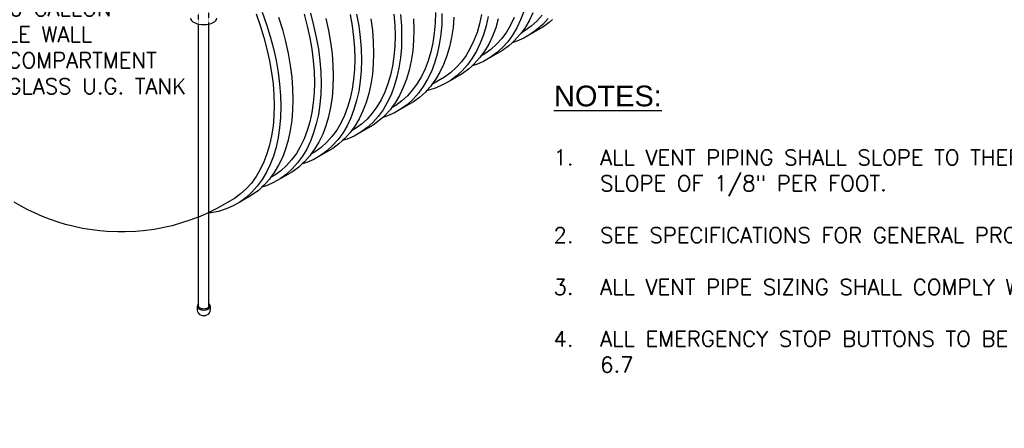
# Model space of a CAD drawing. Extents: x -18027 to -11651, y 1687 to 5059.
# Tile 119 of 170: x -13730 to -13160, y 2378 to 2615. Entities that reach past the tile are written whole.
import ezdxf

# ---------------------------------------------------------------- set-up
doc = ezdxf.new("R2010")
doc.units = 0
doc.header["$MEASUREMENT"] = 0
doc.linetypes.add('HIDDEN5', pattern=[0.05, 0.025, -0.025])
doc.layers.get('0').update_dxf_attribs({"linetype": 'CONTINUOUS'})
for name, color, linetype in [('PIPING-VENT-ISO', 3, 'CONTINUOUS'), ('RISERS', 3, 'CONTINUOUS'), ('TANK', 2, 'CONTINUOUS'), ('TEXT', 3, 'CONTINUOUS')]:
    doc.layers.add(name, color=color, linetype=linetype)
doc.styles.add('AERIAL', font='arial.ttf', dxfattribs={"width": 0.6})
doc.styles.add('SIMPLEX', font='simplex')

# ---------------------------------------------------------------- blocks, each defined once
blk = doc.blocks.new('12-14 TANKS')
for p, q in [((-18.37, -122.35), (-17.16, -125.79)), ((-16.62, -121.88), (-15.37, -125.42)), ((-4.43, -122.48), (-3.53, -125.9)), ((-2.62, -122.21), (-1.69, -125.72)), ((8.88, -122.54), (9.46, -125.88)), ((10.74, -122.46), (11.34, -125.89)), ((21.54, -122.42), (21.79, -125.62)), ((23.43, -122.52), (23.69, -125.82)), ((33.54, -122.01), (33.46, -125.03)), ((35.44, -122.29), (35.36, -125.4)), ((59.12, -121.71), (58.19, -124.15)), ((61.73, -122.1), (60.64, -124.38)), ((-11.84, -123.38), (-10.75, -126.9)), ((1.84, -123.68), (2.61, -127.15)), ((14.87, -123.85), (15.3, -127.22)), ((27.23, -123.78), (27.31, -126.99)), ((33.46, -125.03), (33.21, -127.95)), ((38.89, -123.36), (38.64, -126.36)), ((46.35, -125.25), (45.61, -127.77)), ((46.93, -122.58), (46.35, -125.25)), ((48.81, -123.11), (48.22, -125.85)), ((51.75, -123.81), (50.99, -126.4)), ((56.38, -123.41), (55.32, -125.62)), ((58.19, -124.15), (57.11, -126.42)), ((60.64, -124.38), (59.4, -126.48)), ((62.93, -124.46), (61.29, -125.95)), ((64.42, -122.79), (62.93, -124.46)), ((66.14, -123.7), (64.6, -125.42)), ((66.46, -124.91), (64.65, -126.24)), ((67.47, -123.98), (66.46, -124.91)), ((-17.16, -125.79), (-16.1, -129.22)), ((-15.37, -125.42), (-14.29, -128.95)), ((-10.75, -126.9), (-9.82, -130.41)), ((-3.53, -125.9), (-2.79, -129.28)), ((-1.69, -125.72), (-0.93, -129.2)), ((2.61, -127.15), (3.21, -130.58)), ((9.46, -125.88), (9.87, -129.16)), ((11.34, -125.89), (11.77, -129.26)), ((15.3, -127.22), (15.56, -130.51)), ((21.79, -125.62), (21.88, -128.75)), ((23.69, -125.82), (23.78, -129.03)), ((27.31, -126.99), (27.23, -130.1)), ((33.21, -127.95), (32.79, -130.75)), ((35.36, -125.4), (35.1, -128.4)), ((38.64, -126.36), (38.21, -129.23)), ((45.61, -127.77), (44.71, -130.14)), ((48.22, -125.85), (47.45, -128.44)), ((50.99, -126.4), (50.06, -128.84)), ((54.11, -127.66), (52.76, -129.52)), ((55.32, -125.62), (54.11, -127.66)), ((57.11, -126.42), (55.86, -128.52)), ((58.34, -127.93), (58.01, -128.39)), ((59.4, -126.48), (58.34, -127.93)), ((59.53, -127.24), (58.34, -127.93)), ((61.29, -125.95), (59.53, -127.24)), ((64.65, -126.24), (61.11, -128.28)), ((62.92, -126.95), (61.11, -128.28)), ((64.6, -125.42), (62.92, -126.95)), ((-16.1, -129.22), (-15.2, -132.63)), ((-14.29, -128.95), (-13.36, -132.45)), ((-9.82, -130.41), (-9.06, -133.89)), ((-2.79, -129.28), (-2.21, -132.61)), ((-0.93, -129.2), (-0.33, -132.62)), ((3.21, -130.58), (3.63, -133.95)), ((9.87, -129.16), (10.13, -132.36)), ((11.77, -129.26), (12.02, -132.55)), ((15.56, -130.51), (15.64, -133.72)), ((21.88, -128.75), (21.79, -131.77)), ((23.78, -129.03), (23.69, -132.14)), ((27.23, -130.1), (26.97, -133.09)), ((32.79, -130.75), (32.21, -133.41)), ((35.1, -128.4), (34.67, -131.27)), ((38.21, -129.23), (37.61, -131.97)), ((44.71, -130.14), (43.65, -132.35)), ((46.53, -130.88), (45.44, -133.15)), ((47.45, -128.44), (46.53, -130.88)), ((50.06, -128.84), (48.97, -131.11)), ((52.76, -129.52), (51.26, -131.2)), ((54.47, -130.43), (52.93, -132.16)), ((55.86, -128.52), (54.47, -130.43)), ((55.81, -130.72), (54.79, -131.65)), ((56.47, -130.12), (55.81, -130.72)), ((57.12, -130.3), (55.81, -130.72)), ((58.01, -128.39), (56.47, -130.12)), ((59.17, -129.4), (57.12, -130.3)), ((61.11, -128.28), (59.17, -129.4)), ((-15.2, -132.63), (-14.46, -136.01)), ((-13.36, -132.45), (-12.59, -135.93)), ((-9.06, -133.89), (-8.46, -137.32)), ((-2.21, -132.61), (-1.79, -135.89)), ((-0.33, -132.62), (0.1, -135.99)), ((10.13, -132.36), (10.21, -135.48)), ((12.02, -132.55), (12.11, -135.76)), ((15.64, -133.72), (15.56, -136.83)), ((21.79, -131.77), (21.54, -134.69)), ((23.69, -132.14), (23.43, -135.13)), ((26.97, -133.09), (26.54, -135.97)), ((32.21, -133.41), (31.47, -135.94)), ((34.67, -131.27), (34.07, -134.01)), ((37.61, -131.97), (36.85, -134.57)), ((43.65, -132.35), (42.44, -134.39)), ((45.44, -133.15), (44.2, -135.25)), ((47.73, -133.21), (46.68, -134.67)), ((48.97, -131.11), (47.73, -133.21)), ((49.63, -132.69), (47.87, -133.98)), ((52.98, -132.97), (49.44, -135.01)), ((51.25, -133.69), (49.44, -135.01)), ((51.26, -131.2), (49.63, -132.69)), ((52.93, -132.16), (51.25, -133.69)), ((54.79, -131.65), (52.98, -132.97)), ((-14.46, -136.01), (-13.88, -139.35)), ((-12.59, -135.93), (-12, -139.36)), ((-1.79, -135.89), (-1.54, -139.1)), ((0.1, -135.99), (0.36, -139.29)), ((3.63, -133.95), (3.89, -137.25)), ((10.21, -135.48), (10.13, -138.51)), ((12.11, -135.76), (12.02, -138.87)), ((21.54, -134.69), (21.13, -137.48)), ((23.43, -135.13), (23, -138.01)), ((26.54, -135.97), (25.94, -138.71)), ((31.47, -135.94), (30.57, -138.31)), ((33.31, -136.61), (32.38, -139.05)), ((34.07, -134.01), (33.31, -136.61)), ((36.85, -134.57), (35.92, -137.01)), ((41.09, -136.26), (39.59, -137.94)), ((42.44, -134.39), (41.09, -136.26)), ((44.2, -135.25), (42.8, -137.17)), ((46.34, -135.13), (44.8, -136.85)), ((47.51, -136.13), (45.45, -137.04)), ((46.68, -134.67), (46.34, -135.13)), ((47.87, -133.98), (46.68, -134.67)), ((49.44, -135.01), (47.51, -136.13)), ((-13.88, -139.35), (-13.46, -142.63)), ((-12, -139.36), (-11.57, -142.73)), ((-8.46, -137.32), (-8.03, -140.69)), ((-1.54, -139.1), (-1.46, -142.22)), ((0.36, -139.29), (0.44, -142.5)), ((3.89, -137.25), (3.98, -140.46)), ((10.13, -138.51), (9.87, -141.42)), ((12.02, -138.87), (11.77, -141.87)), ((15.56, -136.83), (15.3, -139.83)), ((21.13, -137.48), (20.54, -140.15)), ((23, -138.01), (22.41, -140.75)), ((25.94, -138.71), (25.18, -141.3)), ((30.57, -138.31), (29.51, -140.52)), ((32.38, -139.05), (31.3, -141.32)), ((34.83, -139.28), (33.59, -141.38)), ((35.92, -137.01), (34.83, -139.28)), ((37.96, -139.42), (36.2, -140.71)), ((39.59, -137.94), (37.96, -139.42)), ((41.26, -138.9), (39.59, -140.42)), ((42.8, -137.17), (41.26, -138.9)), ((43.12, -138.38), (41.31, -139.71)), ((44.14, -137.46), (43.12, -138.38)), ((44.8, -136.85), (44.14, -137.46)), ((45.45, -137.04), (44.14, -137.46)), ((-8.03, -140.69), (-7.78, -143.98)), ((-1.46, -142.22), (-1.54, -145.24)), ((3.98, -140.46), (3.89, -143.57)), ((9.87, -141.42), (9.46, -144.22)), ((11.77, -141.87), (11.34, -144.75)), ((15.3, -139.83), (14.87, -142.7)), ((20.54, -140.15), (19.8, -142.67)), ((22.41, -140.75), (21.64, -143.34)), ((25.18, -141.3), (24.25, -143.74)), ((29.51, -140.52), (28.3, -142.56)), ((31.3, -141.32), (30.05, -143.42)), ((36.2, -140.71), (32.53, -142.83)), ((33.59, -141.38), (32.53, -142.83)), ((37.78, -141.75), (35.84, -142.87)), ((41.31, -139.71), (37.78, -141.75)), ((39.59, -140.42), (37.78, -141.75)), ((-13.46, -142.63), (-13.21, -145.83)), ((-11.57, -142.73), (-11.31, -146.03)), ((-7.78, -143.98), (-7.69, -147.19)), ((-1.54, -145.24), (-1.79, -148.16)), ((0.44, -142.5), (0.36, -145.61)), ((3.89, -143.57), (3.63, -146.57)), ((9.46, -144.22), (8.88, -146.88)), ((11.34, -144.75), (10.74, -147.49)), ((14.87, -142.7), (14.28, -145.44)), ((18.9, -145.04), (17.84, -147.25)), ((19.8, -142.67), (18.9, -145.04)), ((21.64, -143.34), (20.72, -145.78)), ((24.25, -143.74), (23.16, -146.01)), ((26.95, -144.42), (25.45, -146.1)), ((28.3, -142.56), (26.95, -144.42)), ((28.66, -145.33), (27.12, -147.06)), ((30.05, -143.42), (28.66, -145.33)), ((30.66, -145.02), (28.98, -146.55)), ((31.05, -144.58), (30.66, -145.02)), ((32.2, -143.29), (31.05, -144.58)), ((31.62, -144.46), (31.05, -144.58)), ((33.79, -143.77), (31.62, -144.46)), ((32.53, -142.83), (32.2, -143.29)), ((35.84, -142.87), (33.79, -143.77)), ((-13.21, -145.83), (-13.13, -148.95)), ((-11.31, -146.03), (-11.23, -149.23)), ((-7.69, -147.19), (-7.78, -150.3)), ((-1.79, -148.16), (-2.21, -150.95)), ((0.36, -145.61), (0.1, -148.61)), ((3.63, -146.57), (3.21, -149.44)), ((8.88, -146.88), (8.13, -149.41)), ((10.74, -147.49), (9.98, -150.08)), ((13.51, -148.04), (12.58, -150.48)), ((14.28, -145.44), (13.51, -148.04)), ((17.84, -147.25), (16.63, -149.3)), ((19.63, -148.06), (18.39, -150.15)), ((20.72, -145.78), (19.63, -148.06)), ((21.92, -148.11), (20.87, -149.57)), ((23.16, -146.01), (21.92, -148.11)), ((23.82, -147.59), (22.06, -148.88)), ((27.17, -147.87), (23.63, -149.92)), ((25.45, -146.1), (23.82, -147.59)), ((27.12, -147.06), (25.44, -148.59)), ((28.98, -146.55), (27.17, -147.87)), ((-13.13, -148.95), (-13.21, -151.98)), ((-11.23, -149.23), (-11.31, -152.34)), ((-7.78, -150.3), (-8.03, -153.3)), ((-2.21, -150.95), (-2.79, -153.62)), ((0.1, -148.61), (-0.33, -151.48)), ((3.21, -149.44), (2.61, -152.18)), ((8.13, -149.41), (7.23, -151.78)), ((9.98, -150.08), (9.05, -152.52)), ((12.58, -150.48), (11.5, -152.75)), ((16.63, -149.3), (15.28, -151.16)), ((18.39, -150.15), (16.99, -152.07)), ((20.53, -150.03), (18.99, -151.76)), ((21.7, -151.03), (19.64, -151.94)), ((20.87, -149.57), (20.53, -150.03)), ((22.06, -148.88), (20.87, -149.57)), ((23.63, -149.92), (21.7, -151.03)), ((25.44, -148.59), (23.63, -149.92)), ((-13.21, -151.98), (-13.46, -154.89)), ((-11.31, -152.34), (-11.57, -155.34)), ((-8.03, -153.3), (-8.46, -156.18)), ((-2.79, -153.62), (-3.53, -156.14)), ((-0.33, -151.48), (-0.93, -154.22)), ((2.61, -152.18), (1.84, -154.77)), ((7.23, -151.78), (6.18, -153.99)), ((9.05, -152.52), (7.96, -154.79)), ((11.5, -152.75), (10.25, -154.85)), ((13.78, -152.84), (12.15, -154.33)), ((15.28, -151.16), (13.78, -152.84)), ((15.45, -153.8), (13.78, -155.33)), ((16.99, -152.07), (15.45, -153.8)), ((17.31, -153.28), (15.5, -154.61)), ((18.33, -152.36), (17.31, -153.28)), ((18.99, -151.76), (18.33, -152.36)), ((19.64, -151.94), (18.33, -152.36)), ((-13.46, -154.89), (-13.88, -157.69)), ((-11.57, -155.34), (-12, -158.22)), ((-8.46, -156.18), (-9.06, -158.92)), ((-3.53, -156.14), (-4.43, -158.52)), ((-0.93, -154.22), (-1.69, -156.82)), ((1.84, -154.77), (0.92, -157.21)), ((4.97, -156.03), (3.61, -157.9)), ((6.18, -153.99), (4.97, -156.03)), ((7.96, -154.79), (6.72, -156.89)), ((9.2, -156.3), (8.86, -156.77)), ((10.25, -154.85), (9.2, -156.3)), ((10.39, -155.61), (9.2, -156.3)), ((11.97, -156.65), (10.03, -157.77)), ((12.15, -154.33), (10.39, -155.61)), ((15.5, -154.61), (11.97, -156.65)), ((13.78, -155.33), (11.97, -156.65)), ((-13.88, -157.69), (-14.46, -160.36)), ((-12, -158.22), (-12.59, -160.96)), ((-9.06, -158.92), (-9.82, -161.51)), ((-4.43, -158.52), (-5.49, -160.73)), ((-2.62, -159.25), (-3.71, -161.53)), ((-1.69, -156.82), (-2.62, -159.25)), ((-0.17, -159.49), (-1.41, -161.59)), ((0.92, -157.21), (-0.17, -159.49)), ((2.11, -159.57), (0.48, -161.06)), ((3.61, -157.9), (2.11, -159.57)), ((5.33, -158.81), (3.79, -160.53)), ((6.72, -156.89), (5.33, -158.81)), ((6.66, -159.09), (5.64, -160.02)), ((7.32, -158.49), (6.66, -159.09)), ((7.98, -158.67), (6.66, -159.09)), ((8.86, -156.77), (7.32, -158.49)), ((10.03, -157.77), (7.98, -158.67)), ((-14.46, -160.36), (-15.2, -162.88)), ((-12.59, -160.96), (-13.36, -163.55)), ((-9.82, -161.51), (-10.75, -163.95)), ((-5.49, -160.73), (-6.7, -162.77)), ((-3.71, -161.53), (-4.95, -163.63)), ((-1.41, -161.59), (-2.47, -163.04)), ((-1.28, -162.35), (-2.47, -163.04)), ((0.48, -161.06), (-1.28, -162.35)), ((3.83, -161.35), (0.3, -163.39)), ((2.11, -162.06), (0.3, -163.39)), ((3.79, -160.53), (2.11, -162.06)), ((5.64, -160.02), (3.83, -161.35)), ((-16.1, -165.25), (-17.16, -167.46)), ((-15.2, -162.88), (-16.1, -165.25)), ((-13.36, -163.55), (-14.29, -165.99)), ((-10.75, -163.95), (-11.84, -166.22)), ((-8.06, -164.63), (-9.55, -166.31)), ((-6.7, -162.77), (-8.06, -164.63)), ((-4.95, -163.63), (-6.34, -165.54)), ((-4.34, -165.23), (-5, -165.83)), ((-2.81, -163.5), (-4.34, -165.23)), ((-1.64, -164.51), (-3.69, -165.41)), ((-2.47, -163.04), (-2.81, -163.5)), ((0.3, -163.39), (-1.64, -164.51)), ((-17.16, -167.46), (-18.37, -169.5)), ((-14.29, -165.99), (-15.37, -168.26)), ((-11.84, -166.22), (-13.08, -168.32)), ((-11.18, -167.8), (-12.95, -169.09)), ((-7.83, -168.08), (-11.37, -170.12)), ((-9.55, -166.31), (-11.18, -167.8)), ((-7.88, -167.27), (-9.56, -168.8)), ((-6.34, -165.54), (-7.88, -167.27)), ((-6.02, -166.76), (-7.83, -168.08)), ((-5, -165.83), (-6.02, -166.76)), ((-3.69, -165.41), (-5, -165.83)), ((-18.37, -169.5), (-19.72, -171.37)), ((-16.62, -170.36), (-18.01, -172.28)), ((-15.37, -168.26), (-16.62, -170.36)), ((-14.47, -170.24), (-16.01, -171.96)), ((-14.14, -169.77), (-14.47, -170.24)), ((-13.08, -168.32), (-14.14, -169.77)), ((-12.95, -169.09), (-14.14, -169.77)), ((-11.37, -170.12), (-13.3, -171.24)), ((-9.56, -168.8), (-11.37, -170.12)), ((-21.22, -173.05), (-22.85, -174.53)), ((-19.72, -171.37), (-21.22, -173.05)), ((-18.01, -172.28), (-19.55, -174.01)), ((-17.69, -173.49), (-19.5, -174.82)), ((-16.67, -172.56), (-17.69, -173.49)), ((-16.01, -171.96), (-16.67, -172.56)), ((-15.36, -172.15), (-16.67, -172.56)), ((-13.3, -171.24), (-15.36, -172.15)), ((-24.61, -175.82), (-29.69, -178.75)), ((-22.85, -174.53), (-24.61, -175.82)), ((-19.5, -174.82), (-23.04, -176.86)), ((-21.23, -175.53), (-23.04, -176.86)), ((-19.55, -174.01), (-21.23, -175.53)), ((-86.39, -178.08), (-88.36, -176.95)), ((-84.45, -179.13), (-86.39, -178.08)), ((-82.51, -180.04), (-84.45, -179.13)), ((-29.69, -178.75), (-32.59, -180.14)), ((-27.02, -178.88), (-29.19, -179.57)), ((-24.97, -177.98), (-27.02, -178.88)), ((-23.04, -176.86), (-24.97, -177.98)), ((-80.19, -181.06), (-82.51, -180.04)), ((-78.15, -181.87), (-80.19, -181.06)), ((-75.63, -182.69), (-78.15, -181.87)), ((-37.56, -182.16), (-39.64, -182.82)), ((-34.57, -181.02), (-37.56, -182.16)), ((-32.65, -180.17), (-34.57, -181.02)), ((-31.45, -180.04), (-32.65, -180.17)), ((-32.59, -180.14), (-32.65, -180.17)), ((-29.19, -179.57), (-31.45, -180.04)), ((-73.51, -183.37), (-75.63, -182.69)), ((-71.43, -183.87), (-73.51, -183.37)), ((-68.64, -184.5), (-71.43, -183.87)), ((-66.51, -184.84), (-68.64, -184.5)), ((-63.59, -185.24), (-66.51, -184.84)), ((-61.43, -185.4), (-63.59, -185.24)), ((-51.01, -185.18), (-53.16, -185.4)), ((-47.9, -184.8), (-51.01, -185.18)), ((-42.68, -183.72), (-47.9, -184.8)), ((-39.64, -182.82), (-42.68, -183.72)), ((-58.41, -185.54), (-61.43, -185.4)), ((-56.24, -185.52), (-58.41, -185.54)), ((-53.16, -185.4), (-56.24, -185.52))]:
    blk.add_line(p, q)

msp = doc.modelspace()

# ---------------------------------------------------------------- linework, layer by layer
at = {"layer": 'PIPING-VENT-ISO'}
msp.add_ellipse((-13623.77, 2446.4, 0), major_axis=(3.78, 0), ratio=0.863704, start_param=3.138827, end_param=6.285951, dxfattribs=at)
at = {"layer": 'RISERS', "color": 7, "linetype": 'HIDDEN5'}
for p, q in [((-13626.83, 2612.05, 0), (-13626.83, 2618.64, 0)), ((-13620.71, 2612.01, 0), (-13620.71, 2618.62, 0))]:
    msp.add_line(p, q, dxfattribs=at)
at = {"layer": 'RISERS', "linetype": 'Continuous'}
for p, q in [((-13626.83, 2448.69, 0), (-13626.83, 2612.05, 0)), ((-13620.71, 2448.7, 0), (-13620.71, 2612.05, 0)), ((-13627.55, 2448.69, 0), (-13627.55, 2446.4, 0)), ((-13619.99, 2448.69, 0), (-13619.99, 2446.41, 0))]:
    msp.add_line(p, q, dxfattribs=at)
at = {"layer": 'RISERS'}
msp.add_ellipse((-13623.77, 2615.45, 0), major_axis=(7.63, 0), ratio=0.485856, start_param=3.141593, end_param=6.283185, dxfattribs=at)
at = {"layer": 'RISERS', "linetype": 'Continuous'}
for major_axis, ratio, start_param, end_param in [((-3.78, 0), 0.60524, 5.655829, 10.052134), ((-3.06, 0), 0.49764, 0, 3.141593)]:
    msp.add_ellipse((-13623.77, 2448.69, 0), major_axis=major_axis, ratio=ratio, start_param=start_param, end_param=end_param, dxfattribs=at)

# ---------------------------------------------------------------- block references
at = {"layer": 'TANK', "xscale": 2, "yscale": 2, "zscale": 2}
msp.add_blockref('12-14 TANKS', (-13556.74, 2862.67), dxfattribs=at)

# ---------------------------------------------------------------- texts
at = {"layer": 'TEXT', "style": 'AERIAL', "text_generation_flag": 6}
msp.add_text('%%uNOTES:', height=12, rotation=180, dxfattribs=at).set_placement((-13421, 2564.35, 0))
at = {"layer": 'TEXT', "char_height": 9, "attachment_point": 1, "style": 'SIMPLEX'}
for s, insert, width in [('24,000 GALLON DOUBLE WALL \\PMULTICOMPARTMENT\\PFIBERGLASS U.G. TANK', (-13770.82, 2625.51), 134.9173), ('\\pi-27,l27,t27;1.^IALL VENT PIPING SHALL SLOPE TO THERE RESPECTED TANK AT A MINIMUM SLOPE OF 1/8" PER FOOT.  \\P\\pi0,l0,tz;\\P\\pi-27,l27,t27;2.^ISEE SPECIFICATIONS FOR GENERAL PRODUCT AND EXECUTION REQUIREMENTS.\\P\\pi0,l0,tz;\\P\\pi-27,l27,t27;3.^IALL VENT PIPE SIZING SHALL COMPLY WITH LATEST EDITION OF NFPA 30, SEC 27.8.\\P\\pi0,l0,tz;\\P\\pi-27,l27,t27;4.^IALL EMERGENCY STOP BUTTONS TO BE LOCATED PER LATEST EDITION OF NFPA 30A, SEC. 6.7', (-13421.21, 2539.26, 0), 560.7079)]:
    msp.add_mtext(s, dxfattribs=dict(at, insert=insert, width=width))

doc.saveas('drawing.dxf')
